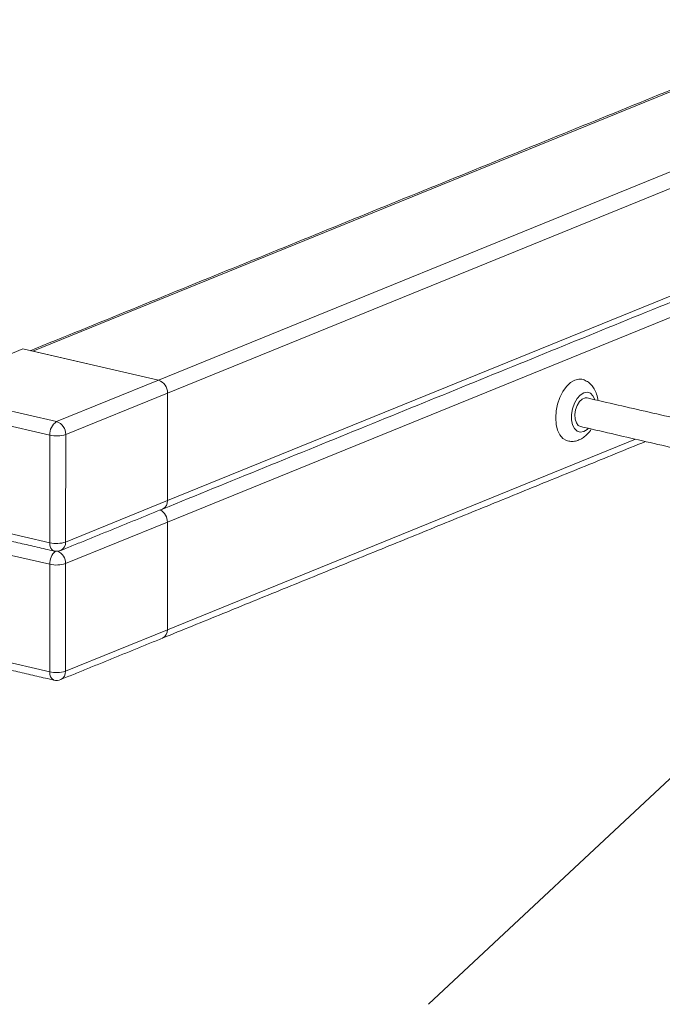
# Model space of a CAD drawing. Header units: millimetres. Extents: x 16 to 409, y 22 to 271.
# Tile 6 of 8: x 330 to 365, y 172 to 226. Entities that reach past the tile are written whole.
import ezdxf

# ---------------------------------------------------------------- set-up
doc = ezdxf.new("R2010")
doc.units = ezdxf.units.MM
doc.styles.add('SLDTEXTSTYLE0', font='TXT', dxfattribs={"width": 0.75})
doc.dimstyles.new('SLDDIMSTYLE2', dxfattribs={"dimtxt": 0, "dimasz": 1.8, "dimexe": 0, "dimexo": 0.0625, "dimgap": 0, "dimtad": 0, "dimtih": 1, "dimtoh": 1, "dimdec": 0, "dimrnd": 1e-09, "dimzin": 0, "dimdsep": 46, "dimtxsty": 'Standard', "dimblk1": 'DOT', "dimblk2": 'DOT', "dimsah": 1, "dimcen": 0.09, "dimadec": 0, "dimazin": 0, "dimtfac": 1.8, "dimtdec": 0, "dimtofl": 0, "dimtmove": 0, "dimatfit": 3, "dimldrblk": 'DOT', "dimfxl": 0, "dimtolj": 1, "dimtzin": 0, "dimarcsym": 0})

# ---------------------------------------------------------------- blocks, each defined once
blk = doc.blocks.new('SW_NOTE_2')
at = {"color": 0, "linetype": 'Continuous', "lineweight": 0, "char_height": 3.5, "attachment_point": 1, "style": 'SLDTEXTSTYLE0'}
for s, insert in [('Sortie de câble (2m) avec connecteur mâle M12', (-111.362, 10.796)), ('Wire output (2m) with M12 male connector', (-111.362, 6.271))]:
    blk.add_mtext(s, dxfattribs=dict(at, insert=insert))
blk = doc.blocks.new('_DOT')
at = {"color": 0, "linetype": 'ByBlock', "lineweight": -2}
blk.add_line((-0.5, 0), (-1, 0), dxfattribs=at)
at = {"color": 0, "linetype": 'ByBlock', "const_width": 0.5}
blk.add_lwpolyline([(-0.25, 0, 1), (0.25, 0, 1)], format="xyb", close=True, dxfattribs=at)

msp = doc.modelspace()

# ---------------------------------------------------------------- linework, layer by layer
at = {"color": 7, "linetype": 'Continuous', "lineweight": 15}
for p, q in [((375.6534, 226.0448), (330.6412, 207.7067)), ((337.5744, 206.1094), (382.5867, 224.4474)), ((383.0861, 223.7373), (338.0739, 205.3992)), ((338.0696, 199.4494), (383.0818, 217.7874)), ((383.0809, 216.5975), (338.0687, 198.2594)), ((324.449, 205.5448), (330.0756, 207.837)), ((330.0756, 207.837), (337.5744, 206.1094)), ((330.6412, 207.7067), (337.5744, 206.1094)), ((331.9479, 203.8171), (337.5744, 206.1094)), ((324.449, 205.5448), (331.9479, 203.8171)), ((338.0739, 205.3992), (332.4474, 203.1069)), ((338.0739, 205.3992), (338.0696, 199.4494)), ((338.0696, 199.4494), (338.0739, 205.3992)), ((331.5723, 203.0693), (324.0735, 204.797)), ((332.4474, 203.1069), (332.443, 197.1571)), ((331.568, 197.1195), (331.5723, 203.0693)), ((338.0643, 192.3096), (363.9283, 202.8466)), ((332.443, 197.1571), (338.0696, 199.4494)), ((324.0692, 198.8471), (331.568, 197.1195)), ((338.0687, 198.2594), (332.4422, 195.9671)), ((338.0643, 192.3096), (338.0687, 198.2594)), ((338.0687, 198.2594), (338.0643, 192.3096)), ((331.5671, 195.9295), (324.0683, 197.6572)), ((331.5628, 189.9797), (331.5671, 195.9295)), ((332.4422, 195.9671), (332.4378, 190.0173)), ((332.4378, 190.0173), (338.0643, 192.3096)), ((324.0639, 191.7073), (331.5628, 189.9797))]:
    msp.add_line(p, q, dxfattribs=at)
at = {"color": 7, "linetype": 'Continuous', "lineweight": 15, "flags": 128}
for points in [[(360.1801, 202.7481), (360.1158, 202.7669), (359.9168, 202.8842), (359.7507, 203.0803), (359.6258, 203.3452), (359.5484, 203.6656), (359.5224, 204.0256), (359.549, 204.4071), (359.6269, 204.7908), (359.7523, 205.1577), (359.9187, 205.4892), (360.118, 205.7688), (360.3401, 205.9825), (360.5739, 206.1195), (360.8075, 206.1729), (360.9651, 206.159)], [(361.6881, 205.0303), (361.6871, 205.0334), (361.5833, 205.2476), (361.4383, 205.388), (361.2635, 205.4434), (361.0733, 205.4093), (360.8831, 205.2884), (360.7082, 205.0906), (360.5628, 204.8318), (360.4587, 204.533), (360.4044, 204.2185), (360.4041, 203.9137), (360.4581, 203.6432), (360.5618, 203.4291), (360.7069, 203.2887), (360.8816, 203.2333), (361.0718, 203.2674), (361.0718, 203.2674)], [(360.8901, 203.5466), (360.7726, 203.6059), (360.664, 203.749), (360.5997, 203.9559), (360.5866, 204.2042), (360.6262, 204.4671), (360.7142, 204.716), (360.841, 204.924), (360.9929, 205.0686), (361.1534, 205.134), (361.255, 205.1301)], [(361.0718, 203.2674), (361.262, 203.3882), (361.3232, 203.4468)], [(331.568, 197.1195), (331.5751, 197.0063), (331.5964, 196.9034), (331.631, 196.8147), (331.6776, 196.7435), (331.7343, 196.6927), (331.7992, 196.6641), (331.8028, 196.6632)]]:
    msp.add_lwpolyline(points, dxfattribs=at)
at = {"color": 7, "linetype": 'Continuous', "lineweight": 15}
for centre, radius, start, end in [((337.3464, 205.4182), 0.7278, 358.50155, 71.73934), ((337.3464, 205.4182), 0.7278, 358.50155, 71.73934), ((332.3991, 203.1223), 0.8285, 123.00185, 183.66772), ((331.7198, 203.126), 0.7278, 358.50155, 71.73934), ((331.9403, 204.704), 1.6756, 257.3132, 287.61287), ((337.5967, 199.4117), 0.4744, 296.10905, 4.55339), ((337.5967, 199.4117), 0.4744, 296.10905, 4.55339), ((337.3155, 198.2697), 0.7533, 359.21651, 61.5785), ((337.3052, 198.2637), 0.7635, 359.67857, 61.11644), ((331.936, 198.7542), 1.6756, 257.3132, 287.61287), ((331.9701, 197.1194), 0.4744, 296.10905, 4.55339), ((332.4388, 195.9715), 0.8727, 129.01343, 182.76166), ((331.9431, 197.2723), 0.625, 257.02589, 292.16609), ((331.6952, 195.9796), 0.7471, 359.04642, 64.1823), ((331.9351, 197.5642), 1.6756, 257.3132, 287.61287), ((337.5915, 192.2719), 0.4744, 296.10905, 4.55339), ((337.5915, 192.2719), 0.4744, 296.10905, 4.55339), ((331.9881, 189.91), 0.431, 170.70013, 243.76219), ((331.9308, 191.6144), 1.6756, 257.3132, 287.61287), ((331.9379, 190.1325), 0.625, 257.02589, 292.16609), ((331.9649, 189.9796), 0.4744, 296.10905, 4.55339)]:
    msp.add_arc(centre, radius, start, end, dxfattribs=at)
for points in [[(375.3699, 226.0254), (330.4905, 207.7414)], [(337.8054, 198.9857), (382.8177, 217.3238)], [(388.6622, 198.8157), (361.255, 205.1301)], [(360.8901, 203.5466), (388.2976, 197.2321)], [(337.8002, 191.8459), (364.4866, 202.718)], [(332.1789, 196.6935), (337.8054, 198.9857)], [(324.3039, 198.3909), (331.8028, 196.6632)], [(332.1737, 189.5537), (337.8002, 191.8459)], [(324.2987, 191.2511), (331.7976, 189.5234)]]:
    msp.add_open_spline(points, degree=1, dxfattribs=at)
for points, knots in [([(361.8521, 204.9925), (361.8506, 205.0179), (361.8418, 205.1694), (361.7673, 205.4092), (361.6294, 205.6916), (361.4457, 205.9138), (361.2224, 206.0682), (361.0545, 206.1509), (360.9651, 206.1586), (360.9638, 206.1587)], [0, 0, 0, 0, 0.04534003, 0.27060143, 0.46674035, 0.65015732, 0.82540898, 0.99751569, 1, 1, 1, 1]), ([(360.1808, 202.7531), (360.2602, 202.7386), (360.4292, 202.7076), (360.643, 202.745), (360.8353, 202.8107), (361.0238, 202.908), (361.2377, 203.082), (361.4002, 203.2577), (361.4713, 203.3821), (361.4867, 203.4091)], [0, 0, 0, 0, 0.15630072, 0.33231788, 0.41526617, 0.55374542, 0.74368454, 0.94441746, 1, 1, 1, 1])]:
    msp.add_open_spline(points, degree=3, knots=knots, dxfattribs=at)

# ---------------------------------------------------------------- block references
at = {"color": 7, "linetype": 'Continuous', "lineweight": 0}
msp.add_blockref('SW_NOTE_2', (352.4971, 171.5952), dxfattribs=at)

# ---------------------------------------------------------------- leaders
msp.add_leader([(381.5757, 198.8231), (352.4971, 171.5952)], dimstyle='SLDDIMSTYLE2', dxfattribs=at)

doc.saveas('drawing.dxf')
